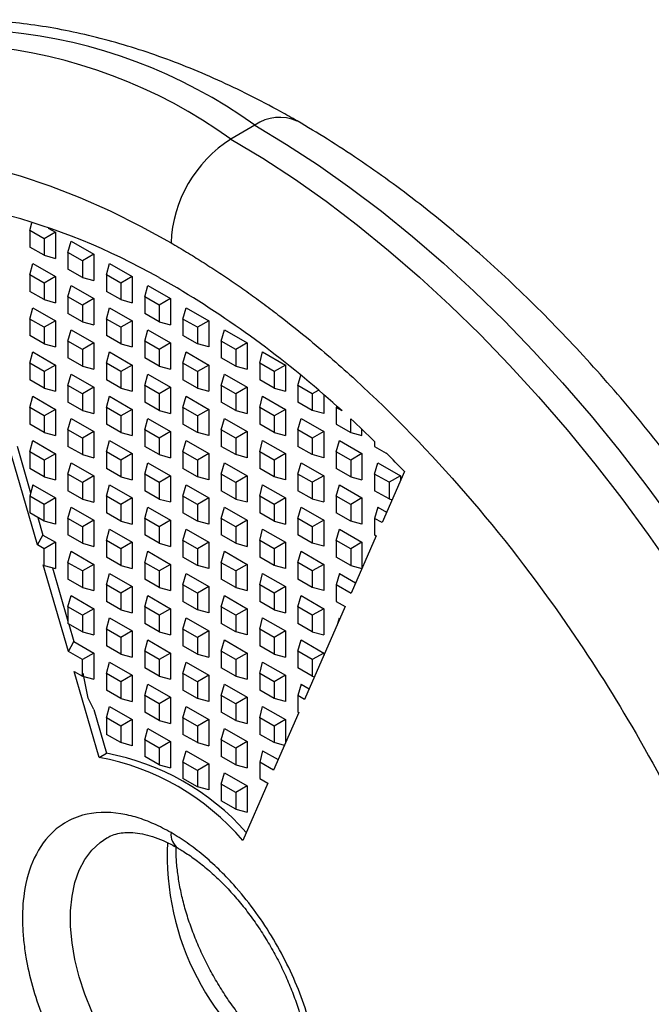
# Model space of a CAD drawing. Header units: millimetres. Extents: x 3 to 137, y 3 to 105.
# Tile 15 of 16: x 117 to 126, y 81 to 95. Entities that reach past the tile are written whole.
import ezdxf

# ---------------------------------------------------------------- set-up
doc = ezdxf.new("R2010")
doc.units = ezdxf.units.MM
doc.header["$LTSCALE"] = 0.5

msp = doc.modelspace()

# ---------------------------------------------------------------- linework, layer by layer
for p, q in [((120.169, 93.93), (119.815, 93.726)), ((116.846, 92.378), (116.875, 92.489)), ((117.058, 92.256), (116.846, 92.378)), ((116.846, 92.378), (116.846, 92.133)), ((117.225, 92.353), (117.058, 92.256)), ((117.118, 92.414), (117.225, 92.353)), ((117.225, 92.353), (117.225, 91.966)), ((117.058, 92.256), (117.058, 92.011)), ((117.411, 92.052), (117.456, 92.219)), ((117.456, 92.219), (117.791, 92.026)), ((117.058, 92.011), (116.846, 92.133)), ((117.623, 91.929), (117.411, 92.052)), ((117.411, 92.052), (117.411, 91.807)), ((117.058, 92.011), (117.225, 91.966)), ((117.791, 92.026), (117.623, 91.929)), ((117.623, 91.929), (117.623, 91.684)), ((117.791, 92.026), (117.791, 91.64)), ((116.846, 91.725), (116.89, 91.892)), ((116.89, 91.892), (117.225, 91.699)), ((117.623, 91.684), (117.411, 91.807)), ((117.977, 91.725), (118.022, 91.893)), ((118.022, 91.893), (118.356, 91.699)), ((117.058, 91.603), (116.846, 91.725)), ((116.846, 91.725), (116.846, 91.48)), ((117.225, 91.699), (117.058, 91.603)), ((117.225, 91.699), (117.225, 91.313)), ((117.623, 91.684), (117.791, 91.64)), ((118.189, 91.603), (117.977, 91.725)), ((117.977, 91.725), (117.977, 91.48)), ((118.356, 91.699), (118.189, 91.603)), ((118.356, 91.699), (118.356, 91.313)), ((117.058, 91.358), (116.846, 91.48)), ((117.058, 91.603), (117.058, 91.358)), ((117.411, 91.399), (117.456, 91.566)), ((117.456, 91.566), (117.791, 91.373)), ((118.189, 91.358), (117.977, 91.48)), ((118.189, 91.603), (118.189, 91.358)), ((118.543, 91.399), (118.587, 91.566)), ((118.587, 91.566), (118.922, 91.373)), ((117.058, 91.358), (117.225, 91.313)), ((117.623, 91.276), (117.411, 91.399)), ((117.411, 91.399), (117.411, 91.154)), ((117.791, 91.373), (117.623, 91.276)), ((117.791, 91.373), (117.791, 90.986)), ((118.189, 91.358), (118.356, 91.313)), ((118.755, 91.276), (118.543, 91.399)), ((118.543, 91.399), (118.543, 91.154)), ((118.922, 91.373), (118.755, 91.276)), ((118.922, 91.373), (118.922, 90.986)), ((116.846, 91.072), (116.89, 91.239)), ((116.89, 91.239), (117.225, 91.046)), ((117.623, 91.276), (117.623, 91.031)), ((117.977, 91.072), (118.022, 91.239)), ((118.022, 91.239), (118.356, 91.046)), ((118.755, 91.276), (118.755, 91.031)), ((119.108, 91.072), (119.153, 91.239)), ((119.153, 91.239), (119.488, 91.046)), ((117.058, 90.95), (116.846, 91.072)), ((116.846, 91.072), (116.846, 90.827)), ((117.225, 91.046), (117.058, 90.95)), ((117.225, 91.046), (117.225, 90.66)), ((117.623, 91.031), (117.411, 91.154)), ((117.623, 91.031), (117.791, 90.986)), ((118.189, 90.95), (117.977, 91.072)), ((117.977, 91.072), (117.977, 90.827)), ((118.356, 91.046), (118.189, 90.95)), ((118.356, 91.046), (118.356, 90.66)), ((118.755, 91.031), (118.543, 91.154)), ((118.755, 91.031), (118.922, 90.986)), ((119.32, 90.95), (119.108, 91.072)), ((119.108, 91.072), (119.108, 90.827)), ((119.488, 91.046), (119.32, 90.95)), ((119.488, 91.046), (119.488, 90.66)), ((117.058, 90.95), (117.058, 90.705)), ((117.411, 90.745), (117.456, 90.913)), ((117.456, 90.913), (117.791, 90.72)), ((118.189, 90.95), (118.189, 90.705)), ((118.543, 90.746), (118.587, 90.913)), ((118.587, 90.913), (118.922, 90.72)), ((119.32, 90.95), (119.32, 90.705)), ((119.674, 90.746), (119.719, 90.913)), ((119.719, 90.913), (120.053, 90.72)), ((117.058, 90.705), (116.846, 90.827)), ((117.623, 90.623), (117.411, 90.745)), ((117.411, 90.745), (117.411, 90.5)), ((118.189, 90.705), (117.977, 90.827)), ((118.755, 90.623), (118.543, 90.746)), ((118.543, 90.746), (118.543, 90.501)), ((119.32, 90.705), (119.108, 90.827)), ((119.886, 90.623), (119.674, 90.746)), ((119.674, 90.746), (119.674, 90.501)), ((117.058, 90.705), (117.225, 90.66)), ((117.791, 90.72), (117.623, 90.623)), ((117.623, 90.623), (117.623, 90.378)), ((117.791, 90.72), (117.791, 90.333)), ((118.189, 90.705), (118.356, 90.66)), ((118.922, 90.72), (118.755, 90.623)), ((118.755, 90.623), (118.755, 90.378)), ((118.922, 90.72), (118.922, 90.333)), ((119.488, 90.66), (119.32, 90.705)), ((120.053, 90.72), (119.886, 90.623)), ((119.886, 90.623), (119.886, 90.378)), ((120.053, 90.72), (120.053, 90.333)), ((116.846, 90.419), (116.89, 90.586)), ((116.89, 90.586), (117.225, 90.393)), ((117.623, 90.378), (117.411, 90.5)), ((117.977, 90.419), (118.022, 90.586)), ((118.022, 90.586), (118.356, 90.393)), ((118.755, 90.378), (118.543, 90.501)), ((119.108, 90.419), (119.153, 90.586)), ((119.153, 90.586), (119.488, 90.393)), ((119.886, 90.378), (119.674, 90.501)), ((120.24, 90.419), (120.284, 90.586)), ((120.284, 90.586), (120.619, 90.393)), ((117.058, 90.296), (116.846, 90.419)), ((116.846, 90.419), (116.846, 90.174)), ((117.225, 90.393), (117.058, 90.296)), ((117.225, 90.393), (117.225, 90.006)), ((117.623, 90.378), (117.791, 90.333)), ((118.189, 90.296), (117.977, 90.419)), ((117.977, 90.419), (117.977, 90.174)), ((118.356, 90.393), (118.189, 90.296)), ((118.356, 90.393), (118.356, 90.007)), ((118.755, 90.378), (118.922, 90.333)), ((119.32, 90.296), (119.108, 90.419)), ((119.108, 90.419), (119.108, 90.174)), ((119.488, 90.393), (119.32, 90.296)), ((119.488, 90.393), (119.488, 90.007)), ((119.886, 90.378), (120.053, 90.333)), ((120.452, 90.297), (120.24, 90.419)), ((120.24, 90.419), (120.24, 90.174)), ((120.619, 90.393), (120.452, 90.297)), ((120.619, 90.393), (120.619, 90.007)), ((117.058, 90.051), (116.846, 90.174)), ((117.058, 90.296), (117.058, 90.051)), ((117.411, 90.092), (117.456, 90.259)), ((117.456, 90.259), (117.791, 90.066)), ((118.189, 90.051), (117.977, 90.174)), ((118.189, 90.296), (118.189, 90.051)), ((118.543, 90.092), (118.587, 90.26)), ((118.587, 90.26), (118.922, 90.066)), ((119.32, 90.052), (119.108, 90.174)), ((119.32, 90.296), (119.32, 90.052)), ((119.674, 90.092), (119.719, 90.26)), ((119.719, 90.26), (120.053, 90.067)), ((120.452, 90.052), (120.24, 90.174)), ((120.452, 90.297), (120.452, 90.052)), ((120.805, 90.092), (120.846, 90.244)), ((117.058, 90.051), (117.225, 90.006)), ((117.623, 89.97), (117.411, 90.092)), ((117.411, 90.092), (117.411, 89.847)), ((117.791, 90.066), (117.623, 89.97)), ((117.791, 90.066), (117.791, 89.68)), ((118.189, 90.051), (118.356, 90.007)), ((118.755, 89.97), (118.543, 90.092)), ((118.543, 90.092), (118.543, 89.847)), ((118.922, 90.066), (118.755, 89.97)), ((118.922, 90.066), (118.922, 89.68)), ((119.32, 90.052), (119.488, 90.007)), ((119.886, 89.97), (119.674, 90.092)), ((119.674, 90.092), (119.674, 89.847)), ((120.053, 90.067), (119.886, 89.97)), ((120.053, 90.067), (120.053, 89.68)), ((120.452, 90.052), (120.619, 90.007)), ((121.017, 89.97), (120.805, 90.092)), ((120.805, 90.092), (120.805, 89.848)), ((121.105, 90.02), (121.017, 89.97)), ((116.846, 89.766), (116.89, 89.933)), ((116.89, 89.933), (117.225, 89.74)), ((117.623, 89.97), (117.623, 89.725)), ((117.977, 89.766), (118.022, 89.933)), ((118.022, 89.933), (118.356, 89.74)), ((118.755, 89.97), (118.755, 89.725)), ((119.108, 89.766), (119.153, 89.933)), ((119.153, 89.933), (119.488, 89.74)), ((119.886, 89.97), (119.886, 89.725)), ((120.24, 89.766), (120.284, 89.933)), ((120.284, 89.933), (120.619, 89.74)), ((121.017, 89.97), (121.017, 89.725)), ((121.185, 89.951), (121.185, 89.68)), ((116.96, 87.74), (116.36, 89.801)), ((117.058, 89.643), (116.846, 89.766)), ((116.846, 89.766), (116.846, 89.521)), ((117.225, 89.74), (117.058, 89.643)), ((117.225, 89.74), (117.225, 89.353)), ((117.623, 89.725), (117.411, 89.847)), ((117.623, 89.725), (117.791, 89.68)), ((118.189, 89.643), (117.977, 89.766)), ((117.977, 89.766), (117.977, 89.521)), ((118.356, 89.74), (118.189, 89.643)), ((118.356, 89.74), (118.356, 89.353)), ((118.755, 89.725), (118.543, 89.847)), ((118.755, 89.725), (118.922, 89.68)), ((119.32, 89.643), (119.108, 89.766)), ((119.108, 89.766), (119.108, 89.521)), ((119.488, 89.74), (119.32, 89.643)), ((119.488, 89.74), (119.488, 89.353)), ((119.886, 89.725), (119.674, 89.847)), ((119.886, 89.725), (120.053, 89.68)), ((120.452, 89.643), (120.24, 89.766)), ((120.24, 89.766), (120.24, 89.521)), ((120.619, 89.74), (120.452, 89.643)), ((120.619, 89.74), (120.619, 89.354)), ((121.017, 89.725), (120.805, 89.848)), ((121.185, 89.68), (121.017, 89.725)), ((121.376, 89.786), (121.371, 89.766)), ((121.371, 89.766), (121.371, 89.521)), ((121.456, 89.717), (121.371, 89.766)), ((117.058, 89.643), (117.058, 89.398)), ((117.411, 89.439), (117.456, 89.606)), ((117.456, 89.606), (117.791, 89.413)), ((118.189, 89.643), (118.189, 89.398)), ((118.543, 89.439), (118.587, 89.606)), ((118.587, 89.606), (118.922, 89.413)), ((119.32, 89.643), (119.32, 89.398)), ((119.674, 89.439), (119.719, 89.606)), ((119.719, 89.606), (120.053, 89.413)), ((120.452, 89.643), (120.452, 89.398)), ((120.805, 89.439), (120.85, 89.607)), ((120.85, 89.607), (121.185, 89.413)), ((121.583, 89.399), (121.583, 89.601)), ((117.058, 89.398), (116.846, 89.521)), ((117.623, 89.316), (117.411, 89.439)), ((117.411, 89.439), (117.411, 89.194)), ((118.189, 89.398), (117.977, 89.521)), ((118.755, 89.317), (118.543, 89.439)), ((118.543, 89.439), (118.543, 89.194)), ((119.32, 89.398), (119.108, 89.521)), ((119.886, 89.317), (119.674, 89.439)), ((119.674, 89.439), (119.674, 89.194)), ((120.452, 89.398), (120.24, 89.521)), ((121.017, 89.317), (120.805, 89.439)), ((120.805, 89.439), (120.805, 89.194)), ((121.371, 89.521), (121.583, 89.399)), ((121.75, 89.354), (121.75, 89.444)), ((117.058, 89.398), (117.225, 89.353)), ((117.791, 89.413), (117.623, 89.316)), ((117.623, 89.316), (117.623, 89.072)), ((117.791, 89.413), (117.791, 89.027)), ((118.189, 89.398), (118.356, 89.353)), ((118.922, 89.413), (118.755, 89.317)), ((118.755, 89.317), (118.755, 89.072)), ((118.922, 89.413), (118.922, 89.027)), ((119.488, 89.353), (119.32, 89.398)), ((120.053, 89.413), (119.886, 89.317)), ((119.886, 89.317), (119.886, 89.072)), ((120.053, 89.413), (120.053, 89.027)), ((120.452, 89.398), (120.619, 89.354)), ((121.185, 89.413), (121.017, 89.317)), ((121.017, 89.317), (121.017, 89.072)), ((121.185, 89.413), (121.185, 89.027)), ((121.583, 89.399), (121.75, 89.354)), ((116.659, 89.199), (116.86, 88.511)), ((116.846, 89.112), (116.89, 89.28)), ((116.89, 89.28), (117.225, 89.086)), ((117.623, 89.072), (117.411, 89.194)), ((117.977, 89.112), (118.022, 89.28)), ((118.022, 89.28), (118.356, 89.087)), ((118.755, 89.072), (118.543, 89.194)), ((119.108, 89.112), (119.153, 89.28)), ((119.153, 89.28), (119.488, 89.087)), ((119.886, 89.072), (119.674, 89.194)), ((120.24, 89.113), (120.284, 89.28)), ((120.284, 89.28), (120.619, 89.087)), ((121.017, 89.072), (120.805, 89.194)), ((121.371, 89.113), (121.416, 89.28)), ((121.416, 89.28), (121.75, 89.087)), ((121.937, 89.264), (121.937, 89.194)), ((121.937, 89.194), (122.106, 89.096)), ((117.058, 88.99), (116.846, 89.112)), ((116.846, 89.112), (116.846, 88.867)), ((117.225, 89.086), (117.058, 88.99)), ((117.225, 89.086), (117.225, 88.7)), ((117.623, 89.072), (117.791, 89.027)), ((118.189, 88.99), (117.977, 89.112)), ((117.977, 89.112), (117.977, 88.867)), ((118.356, 89.087), (118.189, 88.99)), ((118.356, 89.087), (118.356, 88.7)), ((118.755, 89.072), (118.922, 89.027)), ((119.32, 88.99), (119.108, 89.112)), ((119.108, 89.112), (119.108, 88.868)), ((119.488, 89.087), (119.32, 88.99)), ((119.488, 89.087), (119.488, 88.7)), ((120.053, 89.027), (119.886, 89.072)), ((120.452, 88.99), (120.24, 89.113)), ((120.24, 89.113), (120.24, 88.868)), ((120.619, 89.087), (120.452, 88.99)), ((120.619, 89.087), (120.619, 88.7)), ((121.185, 89.027), (121.017, 89.072)), ((121.583, 88.99), (121.371, 89.113)), ((121.371, 89.113), (121.371, 88.868)), ((121.75, 89.087), (121.583, 88.99)), ((121.75, 89.087), (121.75, 88.7)), ((117.058, 88.745), (116.846, 88.867)), ((117.058, 88.99), (117.058, 88.745)), ((117.411, 88.786), (117.456, 88.953)), ((117.456, 88.953), (117.791, 88.76)), ((118.189, 88.745), (117.977, 88.867)), ((118.189, 88.99), (118.189, 88.745)), ((118.543, 88.786), (118.587, 88.953)), ((118.587, 88.953), (118.922, 88.76)), ((119.32, 88.745), (119.108, 88.868)), ((119.32, 88.99), (119.32, 88.745)), ((119.674, 88.786), (119.719, 88.953)), ((119.719, 88.953), (120.053, 88.76)), ((120.452, 88.745), (120.24, 88.868)), ((120.452, 88.99), (120.452, 88.745)), ((120.805, 88.786), (120.85, 88.953)), ((120.85, 88.953), (121.185, 88.76)), ((121.583, 88.745), (121.371, 88.868)), ((121.583, 88.99), (121.583, 88.745)), ((121.937, 88.786), (121.982, 88.953)), ((121.982, 88.953), (122.316, 88.76)), ((117.058, 88.745), (117.225, 88.7)), ((117.623, 88.663), (117.411, 88.786)), ((117.411, 88.786), (117.411, 88.541)), ((117.791, 88.76), (117.623, 88.663)), ((117.791, 88.76), (117.791, 88.373)), ((118.189, 88.745), (118.356, 88.7)), ((118.755, 88.663), (118.543, 88.786)), ((118.543, 88.786), (118.543, 88.541)), ((118.922, 88.76), (118.755, 88.663)), ((118.922, 88.76), (118.922, 88.374)), ((119.488, 88.7), (119.32, 88.745)), ((119.886, 88.663), (119.674, 88.786)), ((119.674, 88.786), (119.674, 88.541)), ((120.053, 88.76), (119.886, 88.663)), ((120.053, 88.76), (120.053, 88.374)), ((120.619, 88.7), (120.452, 88.745)), ((121.017, 88.664), (120.805, 88.786)), ((120.805, 88.786), (120.805, 88.541)), ((121.185, 88.76), (121.017, 88.664)), ((121.185, 88.76), (121.185, 88.374)), ((121.583, 88.745), (121.75, 88.7)), ((122.149, 88.664), (121.937, 88.786)), ((121.937, 88.786), (121.937, 88.541)), ((122.375, 88.822), (122.046, 88.07)), ((122.316, 88.76), (122.149, 88.664)), ((122.316, 88.76), (122.316, 88.687)), ((116.89, 88.626), (116.846, 88.459)), ((116.89, 88.626), (117.225, 88.433)), ((117.623, 88.663), (117.623, 88.418)), ((117.977, 88.459), (118.022, 88.626)), ((118.022, 88.626), (118.356, 88.433)), ((118.755, 88.663), (118.755, 88.418)), ((119.108, 88.459), (119.153, 88.627)), ((119.153, 88.627), (119.488, 88.433)), ((119.886, 88.663), (119.886, 88.418)), ((120.24, 88.459), (120.284, 88.627)), ((120.284, 88.627), (120.619, 88.433)), ((121.017, 88.664), (121.017, 88.419)), ((121.371, 88.459), (121.416, 88.627)), ((121.416, 88.627), (121.75, 88.434)), ((122.149, 88.664), (122.149, 88.419)), ((117.058, 88.337), (116.846, 88.459)), ((116.846, 88.459), (116.846, 88.214)), ((117.225, 88.433), (117.058, 88.337)), ((117.225, 88.433), (117.225, 88.047)), ((117.623, 88.418), (117.411, 88.541)), ((117.623, 88.418), (117.791, 88.373)), ((118.189, 88.337), (117.977, 88.459)), ((117.977, 88.459), (117.977, 88.214)), ((118.356, 88.433), (118.189, 88.337)), ((118.356, 88.433), (118.356, 88.047)), ((118.755, 88.418), (118.543, 88.541)), ((118.755, 88.418), (118.922, 88.374)), ((119.32, 88.337), (119.108, 88.459)), ((119.108, 88.459), (119.108, 88.214)), ((119.488, 88.433), (119.32, 88.337)), ((119.488, 88.433), (119.488, 88.047)), ((119.886, 88.418), (119.674, 88.541)), ((119.886, 88.418), (120.053, 88.374)), ((120.452, 88.337), (120.24, 88.459)), ((120.24, 88.459), (120.24, 88.214)), ((120.619, 88.433), (120.452, 88.337)), ((120.619, 88.433), (120.619, 88.047)), ((121.017, 88.419), (120.805, 88.541)), ((121.017, 88.419), (121.185, 88.374)), ((121.583, 88.337), (121.371, 88.459)), ((121.371, 88.459), (121.371, 88.215)), ((121.75, 88.434), (121.583, 88.337)), ((121.75, 88.434), (121.75, 88.047)), ((122.149, 88.419), (121.937, 88.541)), ((122.149, 88.419), (122.193, 88.407)), ((117.058, 88.092), (117.058, 88.337)), ((117.411, 88.132), (117.456, 88.3)), ((117.456, 88.3), (117.791, 88.107)), ((118.189, 88.337), (118.189, 88.092)), ((118.543, 88.133), (118.587, 88.3)), ((118.587, 88.3), (118.922, 88.107)), ((119.32, 88.337), (119.32, 88.092)), ((119.674, 88.133), (119.719, 88.3)), ((119.719, 88.3), (120.053, 88.107)), ((120.452, 88.337), (120.452, 88.092)), ((120.805, 88.133), (120.85, 88.3)), ((120.85, 88.3), (121.185, 88.107)), ((121.583, 88.337), (121.583, 88.092)), ((121.982, 88.3), (121.937, 88.133)), ((121.982, 88.3), (122.113, 88.224)), ((117.058, 88.092), (116.846, 88.214)), ((116.966, 88.144), (117.042, 87.886)), ((117.623, 88.01), (117.411, 88.132)), ((117.411, 88.132), (117.411, 87.888)), ((118.189, 88.092), (117.977, 88.214)), ((118.755, 88.01), (118.543, 88.133)), ((118.543, 88.133), (118.543, 87.888)), ((119.32, 88.092), (119.108, 88.214)), ((119.886, 88.01), (119.674, 88.133)), ((119.674, 88.133), (119.674, 87.888)), ((120.452, 88.092), (120.24, 88.214)), ((121.017, 88.01), (120.805, 88.133)), ((120.805, 88.133), (120.805, 87.888)), ((121.583, 88.092), (121.371, 88.215)), ((121.937, 88.133), (121.937, 87.888)), ((122.046, 88.07), (121.937, 88.133)), ((117.225, 88.047), (117.058, 88.092)), ((117.791, 88.107), (117.623, 88.01)), ((117.623, 88.01), (117.623, 87.765)), ((117.791, 88.107), (117.791, 87.72)), ((118.189, 88.092), (118.356, 88.047)), ((118.922, 88.107), (118.755, 88.01)), ((118.755, 88.01), (118.755, 87.765)), ((118.922, 88.107), (118.922, 87.72)), ((119.488, 88.047), (119.32, 88.092)), ((120.053, 88.107), (119.886, 88.01)), ((119.886, 88.01), (119.886, 87.765)), ((120.053, 88.107), (120.053, 87.72)), ((120.452, 88.092), (120.619, 88.047)), ((121.185, 88.107), (121.017, 88.01)), ((121.017, 88.01), (121.017, 87.765)), ((121.185, 88.107), (121.185, 87.721)), ((121.75, 88.047), (121.583, 88.092)), ((116.96, 87.74), (117.042, 87.886)), ((117.042, 87.886), (117.225, 87.78)), ((117.623, 87.765), (117.411, 87.888)), ((117.977, 87.806), (118.022, 87.973)), ((118.022, 87.973), (118.356, 87.78)), ((118.755, 87.765), (118.543, 87.888)), ((119.108, 87.806), (119.153, 87.973)), ((119.153, 87.973), (119.488, 87.78)), ((119.886, 87.765), (119.674, 87.888)), ((120.24, 87.806), (120.284, 87.973)), ((120.284, 87.973), (120.619, 87.78)), ((121.017, 87.765), (120.805, 87.888)), ((121.371, 87.806), (121.416, 87.974)), ((121.416, 87.974), (121.75, 87.78)), ((121.96, 87.875), (121.59, 87.03)), ((121.937, 87.888), (121.96, 87.875)), ((117.058, 87.683), (116.96, 87.74)), ((117.225, 87.78), (117.058, 87.683)), ((117.225, 87.78), (117.225, 87.394)), ((117.623, 87.765), (117.791, 87.72)), ((118.189, 87.683), (117.977, 87.806)), ((117.977, 87.806), (117.977, 87.561)), ((118.356, 87.78), (118.189, 87.683)), ((118.356, 87.78), (118.356, 87.394)), ((118.755, 87.765), (118.922, 87.72)), ((119.32, 87.684), (119.108, 87.806)), ((119.108, 87.806), (119.108, 87.561)), ((119.488, 87.78), (119.32, 87.684)), ((119.488, 87.78), (119.488, 87.394)), ((119.886, 87.765), (120.053, 87.72)), ((120.452, 87.684), (120.24, 87.806)), ((120.24, 87.806), (120.24, 87.561)), ((120.619, 87.78), (120.452, 87.684)), ((120.619, 87.78), (120.619, 87.394)), ((121.185, 87.721), (121.017, 87.765)), ((121.583, 87.684), (121.371, 87.806)), ((121.371, 87.806), (121.371, 87.561)), ((121.75, 87.78), (121.583, 87.684)), ((121.75, 87.78), (121.75, 87.394)), ((117.058, 87.438), (117.058, 87.683)), ((117.411, 87.479), (117.456, 87.647)), ((117.456, 87.647), (117.791, 87.453)), ((118.189, 87.438), (117.977, 87.561)), ((118.189, 87.683), (118.189, 87.438)), ((118.543, 87.479), (118.587, 87.647)), ((118.587, 87.647), (118.922, 87.453)), ((119.32, 87.439), (119.108, 87.561)), ((119.32, 87.684), (119.32, 87.439)), ((119.674, 87.479), (119.719, 87.647)), ((119.719, 87.647), (120.053, 87.454)), ((120.452, 87.439), (120.24, 87.561)), ((120.452, 87.684), (120.452, 87.439)), ((120.805, 87.48), (120.85, 87.647)), ((120.85, 87.647), (121.185, 87.454)), ((121.583, 87.439), (121.371, 87.561)), ((121.583, 87.684), (121.583, 87.439)), ((117.046, 87.445), (117.058, 87.438)), ((117.417, 86.169), (117.046, 87.445)), ((117.058, 87.438), (117.225, 87.394)), ((117.181, 87.405), (117.411, 86.616)), ((117.623, 87.357), (117.411, 87.479)), ((117.411, 87.479), (117.411, 87.234)), ((117.791, 87.453), (117.623, 87.357)), ((117.791, 87.453), (117.791, 87.067)), ((118.189, 87.438), (118.356, 87.394)), ((118.755, 87.357), (118.543, 87.479)), ((118.543, 87.479), (118.543, 87.234)), ((118.922, 87.453), (118.755, 87.357)), ((118.922, 87.453), (118.922, 87.067)), ((119.488, 87.394), (119.32, 87.439)), ((119.886, 87.357), (119.674, 87.479)), ((119.674, 87.479), (119.674, 87.234)), ((120.053, 87.454), (119.886, 87.357)), ((120.053, 87.454), (120.053, 87.067)), ((120.619, 87.394), (120.452, 87.439)), ((121.017, 87.357), (120.805, 87.48)), ((120.805, 87.48), (120.805, 87.235)), ((121.185, 87.454), (121.017, 87.357)), ((121.185, 87.454), (121.185, 87.067)), ((121.583, 87.439), (121.75, 87.394)), ((117.623, 87.357), (117.623, 87.112)), ((117.977, 87.153), (118.022, 87.32)), ((118.022, 87.32), (118.356, 87.127)), ((118.755, 87.357), (118.755, 87.112)), ((119.108, 87.153), (119.153, 87.32)), ((119.153, 87.32), (119.488, 87.127)), ((119.886, 87.357), (119.886, 87.112)), ((120.24, 87.153), (120.284, 87.32)), ((120.284, 87.32), (120.619, 87.127)), ((121.017, 87.357), (121.017, 87.112)), ((121.416, 87.32), (121.371, 87.153)), ((121.416, 87.32), (121.656, 87.182)), ((117.623, 87.112), (117.411, 87.234)), ((117.623, 87.112), (117.791, 87.067)), ((118.189, 87.03), (117.977, 87.153)), ((117.977, 87.153), (117.977, 86.908)), ((118.356, 87.127), (118.189, 87.03)), ((118.356, 87.127), (118.356, 86.74)), ((118.755, 87.112), (118.543, 87.234)), ((118.755, 87.112), (118.922, 87.067)), ((119.32, 87.03), (119.108, 87.153)), ((119.108, 87.153), (119.108, 86.908)), ((119.488, 87.127), (119.32, 87.03)), ((119.488, 87.127), (119.488, 86.741)), ((119.886, 87.112), (119.674, 87.234)), ((119.886, 87.112), (120.053, 87.067)), ((120.452, 87.03), (120.24, 87.153)), ((120.24, 87.153), (120.24, 86.908)), ((120.619, 87.127), (120.452, 87.03)), ((120.619, 87.127), (120.619, 86.741)), ((121.017, 87.112), (120.805, 87.235)), ((121.185, 87.067), (121.017, 87.112)), ((121.371, 87.153), (121.371, 86.908)), ((121.589, 87.027), (121.371, 87.153)), ((117.411, 86.826), (117.456, 86.993)), ((117.456, 86.993), (117.791, 86.8)), ((118.189, 87.03), (118.189, 86.785)), ((118.543, 86.826), (118.587, 86.993)), ((118.587, 86.993), (118.922, 86.8)), ((119.32, 87.03), (119.32, 86.785)), ((119.674, 86.826), (119.719, 86.994)), ((119.719, 86.994), (120.053, 86.8)), ((120.452, 87.03), (120.452, 86.785)), ((120.805, 86.826), (120.85, 86.994)), ((120.85, 86.994), (121.185, 86.8)), ((117.623, 86.704), (117.411, 86.826)), ((117.411, 86.826), (117.411, 86.581)), ((118.189, 86.785), (117.977, 86.908)), ((118.755, 86.704), (118.543, 86.826)), ((118.543, 86.826), (118.543, 86.581)), ((119.32, 86.785), (119.108, 86.908)), ((119.886, 86.704), (119.674, 86.826)), ((119.674, 86.826), (119.674, 86.581)), ((120.452, 86.785), (120.24, 86.908)), ((121.017, 86.704), (120.805, 86.826)), ((120.805, 86.826), (120.805, 86.581)), ((121.503, 86.832), (120.903, 85.464)), ((121.371, 86.908), (121.503, 86.832)), ((117.791, 86.8), (117.623, 86.704)), ((117.623, 86.704), (117.623, 86.459)), ((117.791, 86.8), (117.791, 86.414)), ((118.189, 86.785), (118.356, 86.74)), ((118.922, 86.8), (118.755, 86.704)), ((118.755, 86.704), (118.755, 86.459)), ((118.922, 86.8), (118.922, 86.414)), ((119.488, 86.741), (119.32, 86.785)), ((120.053, 86.8), (119.886, 86.704)), ((119.886, 86.704), (119.886, 86.459)), ((120.053, 86.8), (120.053, 86.414)), ((120.452, 86.785), (120.619, 86.741)), ((121.185, 86.8), (121.017, 86.704)), ((121.017, 86.704), (121.017, 86.459)), ((121.185, 86.8), (121.185, 86.414)), ((117.623, 86.459), (117.411, 86.581)), ((117.423, 86.574), (117.499, 86.315)), ((117.977, 86.499), (118.022, 86.667)), ((118.022, 86.667), (118.356, 86.474)), ((118.755, 86.459), (118.543, 86.581)), ((119.108, 86.5), (119.153, 86.667)), ((119.153, 86.667), (119.488, 86.474)), ((119.886, 86.459), (119.674, 86.581)), ((120.24, 86.5), (120.284, 86.667)), ((120.284, 86.667), (120.619, 86.474)), ((121.017, 86.459), (120.805, 86.581)), ((121.393, 86.582), (121.416, 86.667)), ((121.416, 86.667), (121.427, 86.66)), ((117.623, 86.459), (117.791, 86.414)), ((118.189, 86.377), (117.977, 86.499)), ((117.977, 86.499), (117.977, 86.254)), ((118.356, 86.474), (118.189, 86.377)), ((118.356, 86.474), (118.356, 86.087)), ((118.755, 86.459), (118.922, 86.414)), ((119.32, 86.377), (119.108, 86.5)), ((119.108, 86.5), (119.108, 86.255)), ((119.488, 86.474), (119.32, 86.377)), ((119.488, 86.474), (119.488, 86.087)), ((120.053, 86.414), (119.886, 86.459)), ((120.452, 86.377), (120.24, 86.5)), ((120.24, 86.5), (120.24, 86.255)), ((120.619, 86.474), (120.452, 86.377)), ((120.619, 86.474), (120.619, 86.087)), ((121.017, 86.459), (121.185, 86.414)), ((117.417, 86.169), (117.499, 86.315)), ((117.499, 86.315), (117.791, 86.147)), ((118.189, 86.132), (117.977, 86.254)), ((118.189, 86.377), (118.189, 86.132)), ((118.543, 86.173), (118.587, 86.34)), ((118.587, 86.34), (118.922, 86.147)), ((119.32, 86.132), (119.108, 86.255)), ((119.32, 86.377), (119.32, 86.132)), ((119.674, 86.173), (119.719, 86.34)), ((119.719, 86.34), (120.053, 86.147)), ((120.452, 86.132), (120.24, 86.255)), ((120.452, 86.377), (120.452, 86.132)), ((120.805, 86.173), (120.85, 86.34)), ((120.85, 86.34), (121.185, 86.147)), ((117.623, 86.05), (117.417, 86.169)), ((117.791, 86.147), (117.623, 86.05)), ((117.791, 86.147), (117.791, 85.761)), ((118.189, 86.132), (118.356, 86.087)), ((118.755, 86.05), (118.543, 86.173)), ((118.543, 86.173), (118.543, 85.928)), ((118.922, 86.147), (118.755, 86.05)), ((118.922, 86.147), (118.922, 85.761)), ((119.32, 86.132), (119.488, 86.087)), ((119.886, 86.051), (119.674, 86.173)), ((119.674, 86.173), (119.674, 85.928)), ((120.053, 86.147), (119.886, 86.051)), ((120.053, 86.147), (120.053, 85.761)), ((120.452, 86.132), (120.619, 86.087)), ((121.017, 86.051), (120.805, 86.173)), ((120.805, 86.173), (120.805, 85.928)), ((121.185, 86.147), (121.017, 86.051)), ((121.185, 86.147), (121.185, 86.107)), ((117.623, 85.805), (117.623, 86.05)), ((117.977, 85.846), (118.022, 86.014)), ((118.022, 86.014), (118.356, 85.82)), ((118.755, 86.05), (118.755, 85.805)), ((119.108, 85.846), (119.153, 86.014)), ((119.153, 86.014), (119.488, 85.82)), ((119.886, 86.051), (119.886, 85.806)), ((120.24, 85.846), (120.284, 86.014)), ((120.284, 86.014), (120.619, 85.821)), ((121.017, 86.051), (121.017, 85.806)), ((117.503, 85.875), (117.623, 85.805)), ((117.872, 84.607), (117.503, 85.875)), ((117.623, 85.805), (117.791, 85.761)), ((117.71, 85.483), (117.634, 85.851)), ((118.189, 85.724), (117.977, 85.846)), ((117.977, 85.846), (117.977, 85.601)), ((118.356, 85.82), (118.189, 85.724)), ((118.356, 85.82), (118.356, 85.434)), ((118.755, 85.805), (118.543, 85.928)), ((118.755, 85.805), (118.922, 85.761)), ((119.32, 85.724), (119.108, 85.846)), ((119.108, 85.846), (119.108, 85.601)), ((119.488, 85.82), (119.32, 85.724)), ((119.488, 85.82), (119.488, 85.434)), ((119.886, 85.806), (119.674, 85.928)), ((119.886, 85.806), (120.053, 85.761)), ((120.452, 85.724), (120.24, 85.846)), ((120.24, 85.846), (120.24, 85.601)), ((120.619, 85.821), (120.452, 85.724)), ((120.619, 85.821), (120.619, 85.434)), ((121.017, 85.806), (120.805, 85.928)), ((121.017, 85.806), (121.049, 85.797)), ((118.189, 85.724), (118.189, 85.479)), ((118.543, 85.52), (118.587, 85.687)), ((118.587, 85.687), (118.922, 85.494)), ((119.32, 85.724), (119.32, 85.479)), ((119.674, 85.52), (119.719, 85.687)), ((119.719, 85.687), (120.053, 85.494)), ((120.452, 85.724), (120.452, 85.479)), ((120.85, 85.687), (120.805, 85.52)), ((120.85, 85.687), (120.97, 85.618)), ((118.189, 85.479), (117.977, 85.601)), ((118.755, 85.397), (118.543, 85.52)), ((118.543, 85.52), (118.543, 85.275)), ((119.32, 85.479), (119.108, 85.601)), ((119.886, 85.397), (119.674, 85.52)), ((119.674, 85.52), (119.674, 85.275)), ((120.452, 85.479), (120.24, 85.601)), ((120.805, 85.52), (120.805, 85.275)), ((120.903, 85.464), (120.805, 85.52)), ((117.791, 85.312), (117.71, 85.483)), ((118.189, 85.479), (118.356, 85.434)), ((118.922, 85.494), (118.755, 85.397)), ((118.755, 85.397), (118.755, 85.152)), ((118.922, 85.494), (118.922, 85.107)), ((119.488, 85.434), (119.32, 85.479)), ((120.053, 85.494), (119.886, 85.397)), ((119.886, 85.397), (119.886, 85.152)), ((120.053, 85.494), (120.053, 85.107)), ((120.619, 85.434), (120.452, 85.479)), ((117.791, 85.312), (117.978, 84.669)), ((117.977, 85.193), (118.022, 85.36)), ((118.022, 85.36), (118.356, 85.167)), ((118.755, 85.152), (118.543, 85.275)), ((119.108, 85.193), (119.153, 85.36)), ((119.153, 85.36), (119.488, 85.167)), ((119.886, 85.152), (119.674, 85.275)), ((120.24, 85.193), (120.284, 85.36)), ((120.284, 85.36), (120.619, 85.167)), ((120.817, 85.268), (120.446, 84.421)), ((120.805, 85.275), (120.817, 85.268)), ((118.189, 85.071), (117.977, 85.193)), ((117.977, 85.193), (117.977, 84.948)), ((118.356, 85.167), (118.189, 85.071)), ((118.356, 85.167), (118.356, 84.781)), ((118.755, 85.152), (118.922, 85.107)), ((119.32, 85.071), (119.108, 85.193)), ((119.108, 85.193), (119.108, 84.948)), ((119.488, 85.167), (119.32, 85.071)), ((119.488, 85.167), (119.488, 84.781)), ((119.886, 85.152), (120.053, 85.107)), ((120.452, 85.071), (120.24, 85.193)), ((120.24, 85.193), (120.24, 84.948)), ((120.619, 85.167), (120.452, 85.071)), ((120.619, 85.167), (120.619, 84.817)), ((118.189, 84.826), (117.977, 84.948)), ((118.189, 85.071), (118.189, 84.826)), ((118.543, 84.866), (118.587, 85.034)), ((118.587, 85.034), (118.922, 84.841)), ((119.32, 84.826), (119.108, 84.948)), ((119.32, 85.071), (119.32, 84.826)), ((119.674, 84.867), (119.719, 85.034)), ((119.719, 85.034), (120.053, 84.841)), ((120.452, 84.826), (120.24, 84.948)), ((120.452, 85.071), (120.452, 84.826)), ((118.356, 84.781), (118.189, 84.826)), ((118.755, 84.744), (118.543, 84.866)), ((118.543, 84.866), (118.543, 84.621)), ((118.922, 84.841), (118.755, 84.744)), ((118.922, 84.841), (118.922, 84.454)), ((119.32, 84.826), (119.488, 84.781)), ((119.886, 84.744), (119.674, 84.867)), ((119.674, 84.867), (119.674, 84.622)), ((120.053, 84.841), (119.886, 84.744)), ((120.053, 84.841), (120.053, 84.454)), ((120.605, 84.785), (120.452, 84.826)), ((117.872, 84.607), (117.978, 84.669)), ((118.755, 84.744), (118.755, 84.499)), ((119.108, 84.54), (119.153, 84.707)), ((119.153, 84.707), (119.488, 84.514)), ((119.886, 84.744), (119.886, 84.499)), ((120.284, 84.707), (120.24, 84.54)), ((120.284, 84.707), (120.513, 84.575)), ((118.755, 84.499), (118.543, 84.621)), ((118.755, 84.499), (118.922, 84.454)), ((119.32, 84.417), (119.108, 84.54)), ((119.108, 84.54), (119.108, 84.295)), ((119.488, 84.514), (119.32, 84.417)), ((119.488, 84.514), (119.488, 84.128)), ((119.886, 84.499), (119.674, 84.622)), ((119.886, 84.499), (120.053, 84.454)), ((120.24, 84.54), (120.24, 84.295)), ((120.446, 84.421), (120.24, 84.54)), ((119.32, 84.417), (119.32, 84.172)), ((119.674, 84.213), (119.719, 84.381)), ((119.719, 84.381), (120.053, 84.187)), ((119.32, 84.172), (119.108, 84.295)), ((119.886, 84.091), (119.674, 84.213)), ((119.674, 84.213), (119.674, 83.968)), ((120.36, 84.226), (119.991, 83.384)), ((120.24, 84.295), (120.36, 84.226)), ((119.488, 84.128), (119.32, 84.172)), ((120.053, 84.187), (119.886, 84.091)), ((119.886, 84.091), (119.886, 83.846)), ((120.053, 84.187), (120.053, 83.801)), ((119.886, 83.846), (119.674, 83.968)), ((119.886, 83.846), (120.053, 83.801))]:
    msp.add_line(p, q)
at = {"flags": 128}
for points in [[(120.169, 93.93), (120.638, 93.647), (121.106, 93.341), (121.573, 93.012), (122.036, 92.661), (122.496, 92.288), (122.952, 91.894), (123.402, 91.481), (123.846, 91.048), (124.282, 90.597), (124.71, 90.129), (125.13, 89.644), (125.54, 89.143), (125.939, 88.628), (126.327, 88.099)], [(119.815, 93.726), (120.285, 93.443), (120.753, 93.137), (121.219, 92.808), (121.683, 92.456), (122.143, 92.084), (122.598, 91.69), (123.048, 91.277), (123.492, 90.844), (123.929, 90.393), (124.357, 89.924), (124.776, 89.439), (125.186, 88.939), (125.586, 88.424), (125.974, 87.895), (126.35, 87.354)], [(116.271, 93.302), (116.706, 93.182), (117.145, 93.035), (117.588, 92.863), (118.034, 92.665), (118.482, 92.442), (118.932, 92.195)], [(119.285, 79.049), (119.086, 79.176), (118.89, 79.326), (118.698, 79.499), (118.513, 79.69), (118.337, 79.9), (118.172, 80.124), (118.021, 80.36), (117.884, 80.606), (117.763, 80.859), (117.661, 81.115), (117.577, 81.372), (117.514, 81.626), (117.471, 81.875), (117.449, 82.116), (117.449, 82.346), (117.471, 82.562), (117.514, 82.762), (117.577, 82.943), (117.661, 83.104), (117.763, 83.241), (117.884, 83.355), (117.983, 83.422)]]:
    msp.add_lwpolyline(points, dxfattribs=at)
for centre, radius, start, end in [((115.776, 87.805), 7.538, 54.3521, 114.3374), ((115.422, 87.598), 7.54, 54.3574, 114.2764), ((120.536, 93.408), 0.638, 66.1917, 125.1246), ((120.837, 92.115), 1.907, 122.3869, 177.6131), ((113.994, 83.284), 9.654, 60.4432, 75.5265), ((112.806, 80.969), 12.254, 59.0552, 60.9502), ((111.321, 78.654), 15.003, 47.5041, 58.7383), ((109.349, 76.379), 18.013, 45.6688, 47.2206), ((108.711, 75.733), 18.922, 43.7686, 44.9323), ((117.314, 81.085), 3.645, 41.5338, 79.5055), ((117.197, 80.991), 3.679, 40.578, 79.4274), ((119.176, 83.472), 0.246, 173.6935, 235.0693), ((122.756, 83.155), 3.88, 177.0988, 237.988)]:
    msp.add_arc(centre, radius, start, end)
for points, knots in [([(120.794, 93.992), (120.712, 94.038), (120.477, 94.172), (120.086, 94.377), (119.622, 94.598), (119.157, 94.796), (118.694, 94.969), (118.232, 95.119), (117.772, 95.243), (117.316, 95.342), (116.865, 95.416), (116.419, 95.464), (115.981, 95.487), (115.55, 95.483), (115.128, 95.454), (114.716, 95.4), (114.315, 95.321), (113.924, 95.218), (113.546, 95.091), (113.181, 94.939), (112.891, 94.8), (112.728, 94.703), (112.678, 94.673)], [0, 0, 0, 0, 0.0288019, 0.0830259, 0.1372753, 0.1915048, 0.245684, 0.299776, 0.3537379, 0.4075212, 0.4610746, 0.5143468, 0.5672902, 0.6198654, 0.6720453, 0.7238182, 0.7751905, 0.8261868, 0.8768492, 0.9272353, 0.9774152, 1, 1, 1, 1]), ([(112.324, 94.469), (112.262, 94.434), (112.086, 94.335), (111.812, 94.146), (111.501, 93.906), (111.205, 93.644), (110.925, 93.361), (110.661, 93.058), (110.412, 92.734), (110.18, 92.39), (109.965, 92.026), (109.768, 91.643), (109.588, 91.242), (109.427, 90.822), (109.285, 90.385), (109.162, 89.933), (109.059, 89.464), (108.975, 88.982), (108.912, 88.486), (108.868, 87.978), (108.844, 87.458), (108.84, 86.929), (108.856, 86.391), (108.892, 85.844), (108.947, 85.291), (109.021, 84.731), (109.115, 84.166), (109.227, 83.597), (109.357, 83.026), (109.506, 82.451), (109.672, 81.876), (109.856, 81.3), (110.057, 80.725), (110.275, 80.151), (110.509, 79.579), (110.759, 79.012), (111.024, 78.448), (111.304, 77.89), (111.599, 77.337), (111.907, 76.792), (112.229, 76.255), (112.565, 75.727), (112.912, 75.208), (113.271, 74.7), (113.642, 74.204), (114.023, 73.72), (114.414, 73.249), (114.815, 72.792), (115.224, 72.35), (115.642, 71.924), (116.067, 71.513), (116.5, 71.12), (116.938, 70.744), (117.382, 70.387), (117.831, 70.049), (118.285, 69.732), (118.738, 69.435), (119.041, 69.256), (119.19, 69.168)], [0, 0, 0, 0, 0.009297, 0.026223, 0.043154, 0.060118, 0.077142, 0.09425, 0.11146, 0.128788, 0.146244, 0.16383, 0.181545, 0.19938, 0.217326, 0.235368, 0.25349, 0.271676, 0.289911, 0.30818, 0.326471, 0.344775, 0.36308, 0.381381, 0.399674, 0.417954, 0.43622, 0.454472, 0.472709, 0.490931, 0.509138, 0.527333, 0.545515, 0.563686, 0.581848, 0.600001, 0.618149, 0.636291, 0.65443, 0.672568, 0.690706, 0.708845, 0.726987, 0.745133, 0.763286, 0.781446, 0.799616, 0.817798, 0.835991, 0.854199, 0.872422, 0.890662, 0.90892, 0.927195, 0.945489, 0.963801, 0.98213, 1, 1, 1, 1]), ([(127.66, 68.69), (127.723, 68.726), (127.898, 68.825), (128.173, 69.014), (128.484, 69.253), (128.779, 69.515), (129.059, 69.798), (129.324, 70.102), (129.572, 70.426), (129.804, 70.77), (130.019, 71.134), (130.217, 71.516), (130.396, 71.918), (130.557, 72.337), (130.699, 72.774), (130.822, 73.227), (130.925, 73.695), (131.009, 74.178), (131.073, 74.674), (131.116, 75.182), (131.14, 75.701), (131.144, 76.231), (131.128, 76.769), (131.092, 77.316), (131.037, 77.869), (130.963, 78.429), (130.87, 78.993), (130.758, 79.562), (130.627, 80.134), (130.479, 80.708), (130.312, 81.284), (130.128, 81.86), (129.927, 82.435), (129.71, 83.009), (129.476, 83.58), (129.226, 84.148), (128.961, 84.712), (128.68, 85.27), (128.386, 85.822), (128.077, 86.367), (127.755, 86.905), (127.42, 87.433), (127.072, 87.951), (126.713, 88.459), (126.343, 88.955), (125.962, 89.44), (125.57, 89.91), (125.17, 90.367), (124.76, 90.809), (124.342, 91.236), (123.917, 91.646), (123.485, 92.04), (123.046, 92.415), (122.602, 92.772), (122.153, 93.11), (121.699, 93.428), (121.246, 93.724), (120.943, 93.903), (120.794, 93.992)], [0, 0, 0, 0, 0.009297, 0.026223, 0.043154, 0.060118, 0.077142, 0.09425, 0.11146, 0.128788, 0.146244, 0.16383, 0.181545, 0.19938, 0.217326, 0.235368, 0.25349, 0.271676, 0.289911, 0.30818, 0.326471, 0.344775, 0.36308, 0.381381, 0.399674, 0.417954, 0.43622, 0.454472, 0.472709, 0.490931, 0.509138, 0.527333, 0.545515, 0.563686, 0.581848, 0.600001, 0.618149, 0.636291, 0.65443, 0.672568, 0.690706, 0.708845, 0.726987, 0.745133, 0.763286, 0.781446, 0.799616, 0.817798, 0.835991, 0.854199, 0.872422, 0.890662, 0.90892, 0.927195, 0.945489, 0.963801, 0.98213, 1, 1, 1, 1]), ([(118.932, 92.195), (119.008, 92.15), (119.161, 92.06), (119.391, 91.918), (119.621, 91.77), (119.85, 91.616), (120.079, 91.456), (120.309, 91.289), (120.611, 91.06), (121.063, 90.699), (121.997, 89.885), (123.303, 88.54), (124.662, 86.786), (125.787, 85.022), (126.728, 83.249), (127.477, 81.466), (128.021, 79.783), (128.32, 78.526), (128.492, 77.531), (128.617, 76.539), (128.667, 75.579), (128.642, 74.663), (128.567, 73.779), (128.418, 72.956), (128.199, 72.2), (127.939, 71.499), (127.54, 70.725), (127.049, 70.075), (126.613, 69.64), (125.947, 69.091), (124.851, 68.548), (123.269, 68.347), (121.746, 68.549), (120.685, 68.896), (120.002, 69.187), (119.63, 69.362), (119.248, 69.56), (119.018, 69.691), (118.932, 69.74)], [0, 0, 0, 0, 0.007534, 0.015068, 0.022603, 0.030137, 0.037671, 0.045205, 0.052906, 0.067747, 0.090398, 0.147613, 0.204829, 0.246519, 0.292916, 0.344018, 0.382426, 0.420823, 0.44067, 0.460436, 0.500019, 0.519866, 0.539633, 0.579215, 0.598465, 0.617641, 0.656037, 0.692273, 0.710364, 0.728511, 0.795206, 0.856107, 0.909635, 0.954804, 0.962435, 0.977346, 0.991527, 1, 1, 1, 1]), ([(118.932, 83.499), (118.89, 83.522), (118.806, 83.569), (118.68, 83.628), (118.556, 83.68), (118.432, 83.722), (118.311, 83.755), (118.028, 83.812), (117.677, 83.798), (117.372, 83.658), (117.12, 83.464), (116.897, 83.157), (116.755, 82.668), (116.732, 82.236), (116.753, 81.913), (116.813, 81.471), (117.001, 80.8), (117.426, 79.942), (117.871, 79.342), (118.226, 78.972), (118.457, 78.765), (118.693, 78.583), (118.852, 78.485), (118.932, 78.436)], [0, 0, 0, 0, 0.018306, 0.036612, 0.054918, 0.073224, 0.091531, 0.109837, 0.203106, 0.262391, 0.287519, 0.372091, 0.451088, 0.510043, 0.539519, 0.568802, 0.666223, 0.763637, 0.861052, 0.89579, 0.930527, 0.965264, 1, 1, 1, 1]), ([(117.985, 83.42), (118.004, 83.432), (118.052, 83.46), (118.139, 83.486), (118.247, 83.502), (118.369, 83.502), (118.505, 83.484), (118.656, 83.444), (118.814, 83.385), (118.942, 83.323), (119.017, 83.28), (119.035, 83.27)], [0, 0, 0, 0, 0.089345, 0.22681, 0.352568, 0.471579, 0.598039, 0.720307, 0.84063, 0.960342, 1, 1, 1, 1]), ([(118.932, 78.436), (118.973, 78.413), (119.057, 78.366), (119.183, 78.307), (119.307, 78.255), (119.431, 78.213), (119.552, 78.18), (119.835, 78.123), (120.186, 78.137), (120.491, 78.277), (120.743, 78.471), (120.966, 78.778), (121.108, 79.267), (121.131, 79.699), (121.11, 80.022), (121.05, 80.464), (120.862, 81.135), (120.437, 81.993), (119.992, 82.593), (119.637, 82.963), (119.406, 83.17), (119.17, 83.352), (119.011, 83.45), (118.932, 83.499)], [0, 0, 0, 0, 0.018306, 0.036612, 0.054918, 0.073224, 0.091531, 0.109837, 0.203106, 0.262391, 0.287519, 0.372091, 0.451088, 0.510043, 0.539519, 0.568802, 0.666223, 0.763637, 0.861052, 0.89579, 0.930527, 0.965264, 1, 1, 1, 1]), ([(120.949, 79.89), (120.92, 79.907), (120.834, 79.958), (120.689, 80.058), (120.516, 80.196), (120.344, 80.352), (120.175, 80.526), (120.012, 80.715), (119.855, 80.918), (119.708, 81.133), (119.571, 81.357), (119.447, 81.588), (119.337, 81.824), (119.241, 82.061), (119.161, 82.298), (119.097, 82.531), (119.05, 82.758), (119.02, 82.976), (119.006, 83.152), (119.009, 83.25), (119.009, 83.284)], [0, 0, 0, 0, 0.030129, 0.087949, 0.146011, 0.204344, 0.262936, 0.321757, 0.380763, 0.439903, 0.499124, 0.558373, 0.617586, 0.676699, 0.73566, 0.794414, 0.852913, 0.911115, 0.968993, 1, 1, 1, 1]), ([(119.035, 83.269), (119.053, 83.259), (119.127, 83.216), (119.26, 83.127), (119.433, 82.993), (119.606, 82.841), (119.775, 82.67), (119.94, 82.484), (120.098, 82.284), (120.247, 82.071), (120.386, 81.849), (120.513, 81.619), (120.626, 81.384), (120.725, 81.147), (120.809, 80.909), (120.876, 80.675), (120.926, 80.447), (120.96, 80.227), (120.977, 80.018), (120.978, 79.822), (120.964, 79.642), (120.936, 79.48), (120.896, 79.336), (120.845, 79.212), (120.785, 79.108), (120.717, 79.022), (120.651, 78.96), (120.604, 78.934), (120.585, 78.923)], [0, 0, 0, 0, 0.012505, 0.051795, 0.091246, 0.130879, 0.170692, 0.210665, 0.25077, 0.290974, 0.33124, 0.371533, 0.411811, 0.45203, 0.492151, 0.53214, 0.571962, 0.611586, 0.650993, 0.69018, 0.729173, 0.768053, 0.806946, 0.84608, 0.885895, 0.927131, 0.970983, 1, 1, 1, 1])]:
    msp.add_open_spline(points, degree=3, knots=knots)

doc.saveas('drawing.dxf')
